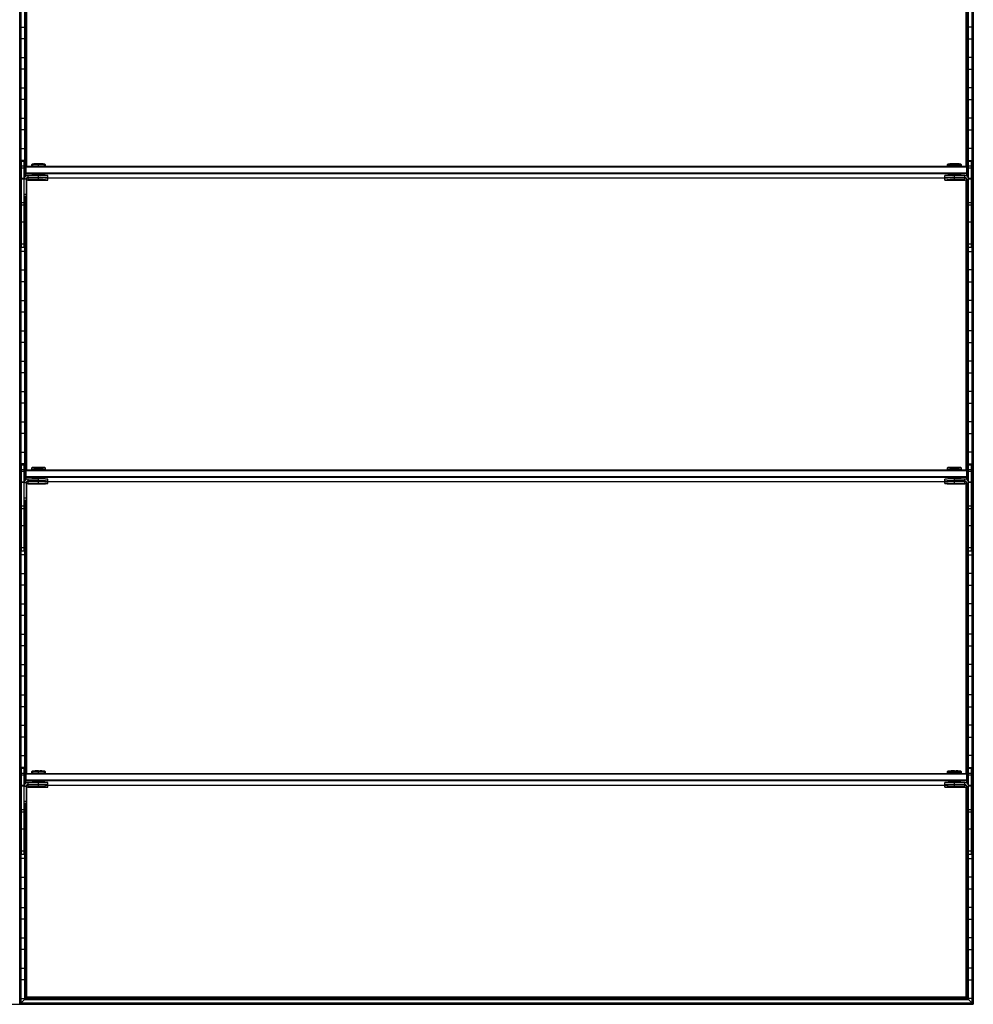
# Model space of a CAD drawing. Header units: millimetres. Extents: x -503 to 1509, y -1200 to 1200.
# Tile 2 of 4: x 503 to 1509, y -1200 to -162. Entities that reach past the tile are written whole.
import ezdxf

# ---------------------------------------------------------------- set-up
doc = ezdxf.new("R2010")
doc.units = ezdxf.units.MM

msp = doc.modelspace()

# ---------------------------------------------------------------- linework, layer by layer
at = {"color": 7, "linetype": 'Continuous', "lineweight": 25}
for p, q in [((503.2, -1199.7), (503.2, 1199.7)), ((504, 1198.8), (504, -1198.9)), ((504.4, -1198.5), (504.4, 1198.5)), ((1507.1, 1198.5), (1507.1, -1198.5)), ((1507.5, -1198.9), (1507.5, 1198.8)), ((1508.3, 1199.7), (1508.3, -1199.7)), ((1508.6, -1200), (1508.6, 1200)), ((510.3, -316.5), (510.3, -11.7)), ((1501.2, -316.5), (1501.2, -11.7)), ((508.1, -29.1), (508.1, -328.5)), ((508.5, -327.9), (508.5, -29.1)), ((509.3, -29.1), (509.3, -317)), ((509.6, -316.6), (509.6, -29.1)), ((1501.9, -29.1), (1501.9, -316.6)), ((1502.2, -317), (1502.2, -29.1)), ((1503, -29.1), (1503, -327.9)), ((1503.4, -328.5), (1503.4, -29.1)), ((504.4, -169.8), (508.1, -169.8)), ((1507.1, -169.8), (1503.4, -169.8)), ((508.1, -182.2), (504.4, -182.2)), ((1503.4, -182.2), (1507.1, -182.2)), ((504.4, -201.8), (508.1, -201.8)), ((1507.1, -201.8), (1503.4, -201.8)), ((508.1, -214.2), (504.4, -214.2)), ((1503.4, -214.2), (1507.1, -214.2)), ((504.4, -233.8), (508.1, -233.8)), ((1507.1, -233.8), (1503.4, -233.8)), ((508.1, -246.2), (504.4, -246.2)), ((1503.4, -246.2), (1507.1, -246.2)), ((504.4, -265.8), (508.1, -265.8)), ((1507.1, -265.8), (1503.4, -265.8)), ((508.1, -278.2), (504.4, -278.2)), ((1503.4, -278.2), (1507.1, -278.2)), ((504.4, -297.8), (508.1, -297.8)), ((1507.1, -297.8), (1503.4, -297.8)), ((508.1, -310.2), (504.4, -310.2)), ((504.7, -402.2), (504.7, -311.2)), ((504.7, -311.2), (507.7, -311.2)), ((507.7, -402.2), (507.7, -311.2)), ((1503.4, -310.2), (1507.1, -310.2)), ((1503.7, -402.2), (1503.7, -311.2)), ((1503.7, -311.2), (1506.7, -311.2)), ((1506.7, -402.2), (1506.7, -311.2)), ((507.7, -316.5), (504.7, -316.5)), ((507.7, -318.4), (504.7, -318.4)), ((508.7, -317.5), (509.7, -316.5)), ((508.7, -317.5), (508.7, -327.5)), ((508.7, -317.5), (509.7, -317.5)), ((509.7, -326.7), (509.7, -316.5)), ((509.7, -316.5), (1501.7, -316.5)), ((1501.7, -317.5), (509.7, -317.5)), ((516, -314.1), (515.2, -314.9)), ((515.2, -314.9), (515.2, -316.3)), ((516, -316.3), (516, -316.5)), ((522.7, -314), (522.7, -314.8)), ((522.7, -316.2), (522.7, -314.8)), ((522.7, -316.2), (522.7, -316.5)), ((530.2, -314.9), (529.5, -314.1)), ((529.5, -316.5), (529.5, -316.3)), ((530.2, -316.3), (530.2, -314.9)), ((1482, -314.1), (1481.2, -314.9)), ((1481.2, -314.9), (1481.2, -316.3)), ((1482, -316.3), (1482, -316.5)), ((1488.7, -314), (1488.7, -314.8)), ((1488.7, -316.2), (1488.7, -314.8)), ((1488.7, -316.2), (1488.7, -316.5)), ((1496.2, -314.9), (1495.5, -314.1)), ((1495.5, -316.5), (1495.5, -316.3)), ((1496.2, -316.3), (1496.2, -314.9)), ((1501.7, -326.7), (1501.7, -316.5)), ((1502.7, -317.5), (1501.7, -316.5)), ((1502.7, -317.5), (1501.7, -317.5)), ((1502.7, -317.5), (1502.7, -327.5)), ((1506.7, -316.5), (1503.7, -316.5)), ((1506.7, -318.4), (1503.7, -318.4)), ((504.4, -329.8), (504.7, -329.8)), ((507.7, -329.4), (504.7, -329.4)), ((507.7, -329.9), (504.7, -329.9)), ((507.7, -329.8), (507.8, -329.8)), ((509.7, -330.2), (507.7, -330.2)), ((509.7, -324.5), (508.7, -323.5)), ((509.7, -323.5), (508.7, -323.5)), ((509.7, -323.5), (1501.7, -323.5)), ((1501.7, -324.5), (509.7, -324.5)), ((509.7, -330.2), (509.7, -349.1)), ((510.3, -636.5), (510.3, -331.7)), ((510.7, -328.8), (511.3, -328.8)), ((511.7, -328.5), (511.7, -326.2)), ((522.7, -326.2), (511.7, -326.2)), ((522.7, -328.2), (511.7, -328.2)), ((511.7, -328.5), (522.7, -328.5)), ((511.7, -331.1), (511.7, -328.8)), ((522.7, -328.8), (511.7, -328.8)), ((522.7, -330.8), (511.7, -330.8)), ((511.7, -331.1), (522.7, -331.1)), ((516, -325.3), (516, -326.2)), ((516, -328.5), (516, -328.8)), ((520.7, -328.3), (520.7, -328.3)), ((520.7, -330.9), (520.7, -331)), ((522.7, -328.2), (522.7, -325.2)), ((522.7, -328.3), (522.7, -328.3)), ((522.7, -328.4), (522.7, -328.4)), ((522.7, -330.8), (522.7, -328.5)), ((522.7, -330.9), (522.7, -330.9)), ((522.7, -331), (522.7, -331)), ((524.7, -328.3), (524.8, -328.3)), ((524.7, -331), (524.8, -330.9)), ((529.5, -326.2), (529.5, -325.3)), ((529.5, -328.8), (529.5, -328.5)), ((529.5, -328.8), (1482, -328.8)), ((532.7, -328.3), (532.7, -326.3)), ((532.7, -331), (532.7, -329)), ((1478.7, -328.3), (1478.7, -326.3)), ((1478.7, -331), (1478.7, -329)), ((1482, -325.3), (1482, -326.2)), ((1482, -328.5), (1482, -328.8)), ((1486.7, -328.3), (1486.7, -328.3)), ((1486.7, -330.9), (1486.7, -331)), ((1488.7, -328.2), (1488.7, -325.2)), ((1499.7, -326.2), (1488.7, -326.2)), ((1499.7, -328.2), (1488.7, -328.2)), ((1488.7, -328.3), (1488.7, -328.3)), ((1488.7, -328.4), (1488.7, -328.4)), ((1488.7, -328.5), (1499.7, -328.5)), ((1488.7, -330.8), (1488.7, -328.5)), ((1499.7, -328.8), (1488.7, -328.8)), ((1499.7, -330.8), (1488.7, -330.8)), ((1488.7, -330.9), (1488.7, -330.9)), ((1488.7, -331), (1488.7, -331)), ((1488.7, -331.1), (1499.7, -331.1)), ((1490.7, -328.3), (1490.8, -328.3)), ((1490.7, -331), (1490.8, -330.9)), ((1495.5, -326.2), (1495.5, -325.3)), ((1495.5, -328.8), (1495.5, -328.5)), ((1499.7, -328.5), (1499.7, -326.2)), ((1499.7, -331.1), (1499.7, -328.8)), ((1500.2, -328.8), (1500.8, -328.8)), ((1501.2, -636.5), (1501.2, -331.7)), ((1501.7, -323.5), (1502.7, -323.5)), ((1501.7, -324.5), (1502.7, -323.5)), ((1501.7, -330.2), (1501.7, -349.1)), ((1501.7, -330.2), (1503.7, -330.2)), ((1506.7, -329.4), (1503.7, -329.4)), ((1503.7, -329.8), (1503.7, -329.8)), ((1506.7, -329.9), (1503.7, -329.9)), ((1507.1, -329.8), (1506.7, -329.8)), ((504.7, -342.2), (504.4, -342.2)), ((1506.7, -342.2), (1507.1, -342.2)), ((509.7, -346.2), (507.7, -346.2)), ((509.7, -346.5), (507.7, -346.5)), ((509.7, -348.8), (507.7, -348.8)), ((509.7, -349.1), (507.7, -349.1)), ((508.1, -349.1), (508.1, -648.5)), ((508.5, -647.9), (508.5, -349.1)), ((509.3, -349.1), (509.3, -637)), ((509.6, -636.6), (509.6, -349.1)), ((1501.7, -346.2), (1503.7, -346.2)), ((1501.7, -346.5), (1503.7, -346.5)), ((1501.7, -348.8), (1503.7, -348.8)), ((1501.7, -349.1), (1503.7, -349.1)), ((1501.9, -349.1), (1501.9, -636.6)), ((1502.2, -637), (1502.2, -349.1)), ((1503, -349.1), (1503, -647.9)), ((1503.4, -648.5), (1503.4, -349.1)), ((504.4, -361.8), (504.7, -361.8)), ((507.7, -354.9), (504.7, -354.9)), ((507.7, -357.5), (504.7, -357.5)), ((507.7, -361.8), (508.1, -361.8)), ((1503.7, -361.8), (1503.4, -361.8)), ((1506.7, -354.9), (1503.7, -354.9)), ((1506.7, -357.5), (1503.7, -357.5)), ((1507.1, -361.8), (1506.7, -361.8)), ((504.7, -374.2), (504.4, -374.2)), ((507.7, -375.4), (504.7, -375.4)), ((508.1, -374.2), (507.7, -374.2)), ((1503.4, -374.2), (1503.7, -374.2)), ((1506.7, -375.4), (1503.7, -375.4)), ((1506.7, -374.2), (1507.1, -374.2)), ((504.4, -393.8), (504.7, -393.8)), ((507.7, -393.8), (508.1, -393.8)), ((1503.7, -393.8), (1503.4, -393.8)), ((1507.1, -393.8), (1506.7, -393.8)), ((507.7, -398.6), (504.7, -398.6)), ((507.7, -402.2), (504.7, -402.2)), ((1506.7, -398.6), (1503.7, -398.6)), ((1506.7, -402.2), (1503.7, -402.2)), ((508.1, -406.2), (504.4, -406.2)), ((1503.4, -406.2), (1507.1, -406.2)), ((504.4, -425.8), (508.1, -425.8)), ((1507.1, -425.8), (1503.4, -425.8)), ((508.1, -438.2), (504.4, -438.2)), ((1503.4, -438.2), (1507.1, -438.2)), ((504.4, -457.8), (508.1, -457.8)), ((1507.1, -457.8), (1503.4, -457.8)), ((508.1, -470.2), (504.4, -470.2)), ((1503.4, -470.2), (1507.1, -470.2)), ((504.4, -489.8), (508.1, -489.8)), ((1507.1, -489.8), (1503.4, -489.8)), ((508.1, -502.2), (504.4, -502.2)), ((1503.4, -502.2), (1507.1, -502.2)), ((504.4, -521.8), (508.1, -521.8)), ((1507.1, -521.8), (1503.4, -521.8)), ((508.1, -534.2), (504.4, -534.2)), ((1503.4, -534.2), (1507.1, -534.2)), ((504.4, -553.8), (508.1, -553.8)), ((1507.1, -553.8), (1503.4, -553.8)), ((508.1, -566.2), (504.4, -566.2)), ((1503.4, -566.2), (1507.1, -566.2)), ((504.4, -585.8), (508.1, -585.8)), ((1507.1, -585.8), (1503.4, -585.8)), ((508.1, -598.2), (504.4, -598.2)), ((1503.4, -598.2), (1507.1, -598.2)), ((504.4, -617.8), (508.1, -617.8)), ((1507.1, -617.8), (1503.4, -617.8)), ((508.1, -630.2), (504.4, -630.2)), ((504.7, -722.2), (504.7, -631.2)), ((504.7, -631.2), (507.7, -631.2)), ((507.7, -722.2), (507.7, -631.2)), ((1503.4, -630.2), (1507.1, -630.2)), ((1503.7, -722.2), (1503.7, -631.2)), ((1503.7, -631.2), (1506.7, -631.2)), ((1506.7, -722.2), (1506.7, -631.2)), ((507.7, -636.5), (504.7, -636.5)), ((507.7, -638.4), (504.7, -638.4)), ((508.7, -637.5), (509.7, -636.5)), ((508.7, -637.5), (508.7, -647.5)), ((508.7, -637.5), (509.7, -637.5)), ((509.7, -643.5), (508.7, -643.5)), ((509.7, -644.5), (508.7, -643.5)), ((509.7, -646.7), (509.7, -636.5)), ((509.7, -636.5), (1501.7, -636.5)), ((1501.7, -637.5), (509.7, -637.5)), ((509.7, -643.5), (1501.7, -643.5)), ((516, -634.1), (515.2, -634.9)), ((515.2, -634.9), (515.2, -636.3)), ((516, -636.3), (516, -636.5)), ((522.7, -634), (522.7, -634.8)), ((522.7, -636.2), (522.7, -634.8)), ((522.7, -636.2), (522.7, -636.5)), ((530.2, -634.9), (529.5, -634.1)), ((529.5, -636.5), (529.5, -636.3)), ((530.2, -636.3), (530.2, -634.9)), ((1482, -634.1), (1481.2, -634.9)), ((1481.2, -634.9), (1481.2, -636.3)), ((1482, -636.3), (1482, -636.5)), ((1488.7, -634), (1488.7, -634.8)), ((1488.7, -636.2), (1488.7, -634.8)), ((1488.7, -636.2), (1488.7, -636.5)), ((1496.2, -634.9), (1495.5, -634.1)), ((1495.5, -636.5), (1495.5, -636.3)), ((1496.2, -636.3), (1496.2, -634.9)), ((1501.7, -646.7), (1501.7, -636.5)), ((1502.7, -637.5), (1501.7, -636.5)), ((1502.7, -637.5), (1501.7, -637.5)), ((1501.7, -643.5), (1502.7, -643.5)), ((1501.7, -644.5), (1502.7, -643.5)), ((1502.7, -637.5), (1502.7, -647.5)), ((1506.7, -636.5), (1503.7, -636.5)), ((1506.7, -638.4), (1503.7, -638.4)), ((504.4, -649.8), (504.7, -649.8)), ((507.7, -649.4), (504.7, -649.4)), ((507.7, -649.9), (504.7, -649.9)), ((507.7, -649.8), (507.8, -649.8)), ((509.7, -650.2), (507.7, -650.2)), ((1501.7, -644.5), (509.7, -644.5)), ((509.7, -650.2), (509.7, -669.1)), ((510.3, -956.5), (510.3, -651.7)), ((510.7, -648.8), (511.3, -648.8)), ((511.7, -648.5), (511.7, -646.2)), ((522.7, -646.2), (511.7, -646.2)), ((522.7, -648.2), (511.7, -648.2)), ((511.7, -648.5), (522.7, -648.5)), ((511.7, -651.1), (511.7, -648.8)), ((522.7, -648.8), (511.7, -648.8)), ((522.7, -650.8), (511.7, -650.8)), ((511.7, -651.1), (522.7, -651.1)), ((516, -645.3), (516, -646.2)), ((516, -648.5), (516, -648.8)), ((520.7, -648.3), (520.7, -648.3)), ((520.7, -650.9), (520.7, -651)), ((522.7, -648.2), (522.7, -645.2)), ((522.7, -648.3), (522.7, -648.3)), ((522.7, -648.4), (522.7, -648.4)), ((522.7, -650.8), (522.7, -648.5)), ((522.7, -650.9), (522.7, -650.9)), ((522.7, -651), (522.7, -651)), ((524.7, -648.3), (524.8, -648.3)), ((524.7, -651), (524.8, -650.9)), ((529.5, -646.2), (529.5, -645.3)), ((529.5, -648.8), (529.5, -648.5)), ((529.5, -648.8), (1482, -648.8)), ((532.7, -648.3), (532.7, -646.3)), ((532.7, -651), (532.7, -649)), ((1478.7, -648.3), (1478.7, -646.3)), ((1478.7, -651), (1478.7, -649)), ((1482, -645.3), (1482, -646.2)), ((1482, -648.5), (1482, -648.8)), ((1486.7, -648.3), (1486.7, -648.3)), ((1486.7, -650.9), (1486.7, -651)), ((1488.7, -648.2), (1488.7, -645.2)), ((1499.7, -646.2), (1488.7, -646.2)), ((1499.7, -648.2), (1488.7, -648.2)), ((1488.7, -648.3), (1488.7, -648.3)), ((1488.7, -648.4), (1488.7, -648.4)), ((1488.7, -650.8), (1488.7, -648.5)), ((1488.7, -648.5), (1499.7, -648.5)), ((1499.7, -648.8), (1488.7, -648.8)), ((1499.7, -650.8), (1488.7, -650.8)), ((1488.7, -650.9), (1488.7, -650.9)), ((1488.7, -651), (1488.7, -651)), ((1488.7, -651.1), (1499.7, -651.1)), ((1490.7, -648.3), (1490.8, -648.3)), ((1490.7, -651), (1490.8, -650.9)), ((1495.5, -646.2), (1495.5, -645.3)), ((1495.5, -648.8), (1495.5, -648.5)), ((1499.7, -648.5), (1499.7, -646.2)), ((1499.7, -651.1), (1499.7, -648.8)), ((1500.2, -648.8), (1500.8, -648.8)), ((1501.2, -956.5), (1501.2, -651.7)), ((1501.7, -650.2), (1501.7, -669.1)), ((1501.7, -650.2), (1503.7, -650.2)), ((1506.7, -649.4), (1503.7, -649.4)), ((1503.7, -649.8), (1503.7, -649.8)), ((1506.7, -649.9), (1503.7, -649.9)), ((1507.1, -649.8), (1506.7, -649.8)), ((504.7, -662.2), (504.4, -662.2)), ((1506.7, -662.2), (1507.1, -662.2)), ((509.7, -666.2), (507.7, -666.2)), ((509.7, -666.5), (507.7, -666.5)), ((509.7, -668.8), (507.7, -668.8)), ((509.7, -669.1), (507.7, -669.1)), ((508.1, -669.1), (508.1, -968.5)), ((508.5, -967.9), (508.5, -669.1)), ((509.3, -669.1), (509.3, -957)), ((509.6, -956.6), (509.6, -669.1)), ((1501.7, -666.2), (1503.7, -666.2)), ((1501.7, -666.5), (1503.7, -666.5)), ((1501.7, -668.8), (1503.7, -668.8)), ((1501.7, -669.1), (1503.7, -669.1)), ((1501.9, -669.1), (1501.9, -956.6)), ((1502.2, -957), (1502.2, -669.1)), ((1503, -669.1), (1503, -967.9)), ((1503.4, -968.5), (1503.4, -669.1)), ((504.4, -681.8), (504.7, -681.8)), ((507.7, -674.9), (504.7, -674.9)), ((507.7, -677.5), (504.7, -677.5)), ((507.7, -681.8), (508.1, -681.8)), ((1503.7, -681.8), (1503.4, -681.8)), ((1506.7, -674.9), (1503.7, -674.9)), ((1506.7, -677.5), (1503.7, -677.5)), ((1507.1, -681.8), (1506.7, -681.8)), ((504.7, -694.2), (504.4, -694.2)), ((507.7, -695.4), (504.7, -695.4)), ((508.1, -694.2), (507.7, -694.2)), ((1503.4, -694.2), (1503.7, -694.2)), ((1506.7, -695.4), (1503.7, -695.4)), ((1506.7, -694.2), (1507.1, -694.2)), ((504.4, -713.8), (504.7, -713.8)), ((507.7, -713.8), (508.1, -713.8)), ((1503.7, -713.8), (1503.4, -713.8)), ((1507.1, -713.8), (1506.7, -713.8)), ((508.1, -726.2), (504.4, -726.2)), ((507.7, -718.6), (504.7, -718.6)), ((507.7, -722.2), (504.7, -722.2)), ((1503.4, -726.2), (1507.1, -726.2)), ((1506.7, -718.6), (1503.7, -718.6)), ((1506.7, -722.2), (1503.7, -722.2)), ((504.4, -745.8), (508.1, -745.8)), ((1507.1, -745.8), (1503.4, -745.8)), ((508.1, -758.2), (504.4, -758.2)), ((1503.4, -758.2), (1507.1, -758.2)), ((504.4, -777.8), (508.1, -777.8)), ((1507.1, -777.8), (1503.4, -777.8)), ((508.1, -790.2), (504.4, -790.2)), ((1503.4, -790.2), (1507.1, -790.2)), ((504.4, -809.8), (508.1, -809.8)), ((1507.1, -809.8), (1503.4, -809.8)), ((508.1, -822.2), (504.4, -822.2)), ((1503.4, -822.2), (1507.1, -822.2)), ((504.4, -841.8), (508.1, -841.8)), ((1507.1, -841.8), (1503.4, -841.8)), ((508.1, -854.2), (504.4, -854.2)), ((1503.4, -854.2), (1507.1, -854.2)), ((504.4, -873.8), (508.1, -873.8)), ((1507.1, -873.8), (1503.4, -873.8)), ((508.1, -886.2), (504.4, -886.2)), ((1503.4, -886.2), (1507.1, -886.2)), ((504.4, -905.8), (508.1, -905.8)), ((1507.1, -905.8), (1503.4, -905.8)), ((508.1, -918.2), (504.4, -918.2)), ((1503.4, -918.2), (1507.1, -918.2)), ((504.4, -937.8), (508.1, -937.8)), ((1507.1, -937.8), (1503.4, -937.8)), ((508.1, -950.2), (504.4, -950.2)), ((504.7, -1042.2), (504.7, -951.2)), ((504.7, -951.2), (507.7, -951.2)), ((507.7, -1042.2), (507.7, -951.2)), ((516, -954.1), (515.2, -954.9)), ((515.2, -954.9), (515.2, -956.3)), ((522.7, -954), (522.7, -954.8)), ((522.7, -956.2), (522.7, -954.8)), ((530.2, -954.9), (529.5, -954.1)), ((530.2, -956.3), (530.2, -954.9)), ((1482, -954.1), (1481.2, -954.9)), ((1481.2, -954.9), (1481.2, -956.3)), ((1488.7, -954), (1488.7, -954.8)), ((1488.7, -956.2), (1488.7, -954.8)), ((1496.2, -954.9), (1495.5, -954.1)), ((1496.2, -956.3), (1496.2, -954.9)), ((1503.4, -950.2), (1507.1, -950.2)), ((1503.7, -1042.2), (1503.7, -951.2)), ((1503.7, -951.2), (1506.7, -951.2)), ((1506.7, -1042.2), (1506.7, -951.2)), ((507.7, -956.5), (504.7, -956.5)), ((507.7, -958.4), (504.7, -958.4)), ((508.7, -957.5), (509.7, -956.5)), ((508.7, -957.5), (508.7, -967.5)), ((508.7, -957.5), (509.7, -957.5)), ((509.7, -964.5), (508.7, -963.5)), ((509.7, -963.5), (508.7, -963.5)), ((509.7, -966.7), (509.7, -956.5)), ((509.7, -956.5), (1501.7, -956.5)), ((1501.7, -957.5), (509.7, -957.5)), ((509.7, -963.5), (1501.7, -963.5)), ((1501.7, -964.5), (509.7, -964.5)), ((516, -956.3), (516, -956.5)), ((516, -965.3), (516, -966.2)), ((522.7, -956.2), (522.7, -956.5)), ((522.7, -968.2), (522.7, -965.2)), ((529.5, -956.5), (529.5, -956.3)), ((529.5, -966.2), (529.5, -965.3)), ((1482, -956.3), (1482, -956.5)), ((1482, -965.3), (1482, -966.2)), ((1488.7, -956.2), (1488.7, -956.5)), ((1488.7, -968.2), (1488.7, -965.2)), ((1495.5, -956.5), (1495.5, -956.3)), ((1495.5, -966.2), (1495.5, -965.3)), ((1501.7, -966.7), (1501.7, -956.5)), ((1502.7, -957.5), (1501.7, -956.5)), ((1502.7, -957.5), (1501.7, -957.5)), ((1501.7, -963.5), (1502.7, -963.5)), ((1501.7, -964.5), (1502.7, -963.5)), ((1502.7, -957.5), (1502.7, -967.5)), ((1506.7, -956.5), (1503.7, -956.5)), ((1506.7, -958.4), (1503.7, -958.4)), ((504.4, -969.8), (504.7, -969.8)), ((507.7, -969.4), (504.7, -969.4)), ((507.7, -969.9), (504.7, -969.9)), ((507.7, -969.8), (507.8, -969.8)), ((509.7, -970.2), (507.7, -970.2)), ((509.7, -970.2), (509.7, -989.1)), ((510.3, -1192.5), (510.3, -971.7)), ((510.7, -968.8), (511.3, -968.8)), ((511.7, -968.5), (511.7, -966.2)), ((522.7, -966.2), (511.7, -966.2)), ((522.7, -968.2), (511.7, -968.2)), ((511.7, -968.5), (522.7, -968.5)), ((511.7, -971.1), (511.7, -968.8)), ((522.7, -968.8), (511.7, -968.8)), ((522.7, -970.8), (511.7, -970.8)), ((511.7, -971.1), (522.7, -971.1)), ((516, -968.5), (516, -968.8)), ((520.7, -968.3), (520.7, -968.3)), ((520.7, -970.9), (520.7, -971)), ((522.7, -968.3), (522.7, -968.3)), ((522.7, -968.4), (522.7, -968.4)), ((522.7, -970.8), (522.7, -968.5)), ((522.7, -970.9), (522.7, -970.9)), ((522.7, -971), (522.7, -971)), ((524.7, -968.3), (524.8, -968.3)), ((524.7, -971), (524.8, -970.9)), ((529.5, -968.8), (529.5, -968.5)), ((529.5, -968.8), (1482, -968.8)), ((532.7, -968.3), (532.7, -966.3)), ((532.7, -971), (532.7, -969)), ((1478.7, -968.3), (1478.7, -966.3)), ((1478.7, -971), (1478.7, -969)), ((1482, -968.5), (1482, -968.8)), ((1486.7, -968.3), (1486.7, -968.3)), ((1486.7, -970.9), (1486.7, -971)), ((1499.7, -966.2), (1488.7, -966.2)), ((1499.7, -968.2), (1488.7, -968.2)), ((1488.7, -968.3), (1488.7, -968.3)), ((1488.7, -968.4), (1488.7, -968.4)), ((1488.7, -970.8), (1488.7, -968.5)), ((1488.7, -968.5), (1499.7, -968.5)), ((1499.7, -968.8), (1488.7, -968.8)), ((1499.7, -970.8), (1488.7, -970.8)), ((1488.7, -970.9), (1488.7, -970.9)), ((1488.7, -971), (1488.7, -971)), ((1488.7, -971.1), (1499.7, -971.1)), ((1490.7, -968.3), (1490.8, -968.3)), ((1490.7, -971), (1490.8, -970.9)), ((1495.5, -968.8), (1495.5, -968.5)), ((1499.7, -968.5), (1499.7, -966.2)), ((1499.7, -971.1), (1499.7, -968.8)), ((1500.2, -968.8), (1500.8, -968.8)), ((1501.2, -1192.5), (1501.2, -971.7)), ((1501.7, -970.2), (1501.7, -989.1)), ((1501.7, -970.2), (1503.7, -970.2)), ((1506.7, -969.4), (1503.7, -969.4)), ((1503.7, -969.8), (1503.7, -969.8)), ((1506.7, -969.9), (1503.7, -969.9)), ((1507.1, -969.8), (1506.7, -969.8)), ((504.7, -982.2), (504.4, -982.2)), ((509.7, -986.2), (507.7, -986.2)), ((1501.7, -986.2), (1503.7, -986.2)), ((1506.7, -982.2), (1507.1, -982.2)), ((507.7, -994.9), (504.7, -994.9)), ((509.7, -986.5), (507.7, -986.5)), ((509.7, -988.8), (507.7, -988.8)), ((509.7, -989.1), (507.7, -989.1)), ((508.1, -989.1), (508.1, -1194.8)), ((508.5, -1194.4), (508.5, -989.1)), ((509.3, -989.1), (509.3, -1193.6)), ((509.6, -1193.3), (509.6, -989.1)), ((1501.7, -986.5), (1503.7, -986.5)), ((1501.7, -988.8), (1503.7, -988.8)), ((1501.7, -989.1), (1503.7, -989.1)), ((1501.9, -989.1), (1501.9, -1193.3)), ((1502.2, -1193.6), (1502.2, -989.1)), ((1503, -989.1), (1503, -1194.4)), ((1503.4, -1194.8), (1503.4, -989.1)), ((1506.7, -994.9), (1503.7, -994.9)), ((504.4, -1001.8), (504.7, -1001.8)), ((507.7, -997.5), (504.7, -997.5)), ((507.7, -1001.8), (508.1, -1001.8)), ((1503.7, -1001.8), (1503.4, -1001.8)), ((1506.7, -997.5), (1503.7, -997.5)), ((1507.1, -1001.8), (1506.7, -1001.8)), ((504.7, -1014.2), (504.4, -1014.2)), ((507.7, -1015.4), (504.7, -1015.4)), ((508.1, -1014.2), (507.7, -1014.2)), ((1503.4, -1014.2), (1503.7, -1014.2)), ((1506.7, -1015.4), (1503.7, -1015.4)), ((1506.7, -1014.2), (1507.1, -1014.2)), ((504.4, -1033.8), (504.7, -1033.8)), ((507.7, -1033.8), (508.1, -1033.8)), ((1503.7, -1033.8), (1503.4, -1033.8)), ((1507.1, -1033.8), (1506.7, -1033.8)), ((508.1, -1046.2), (504.4, -1046.2)), ((507.7, -1038.6), (504.7, -1038.6)), ((507.7, -1042.2), (504.7, -1042.2)), ((1503.4, -1046.2), (1507.1, -1046.2)), ((1506.7, -1038.6), (1503.7, -1038.6)), ((1506.7, -1042.2), (1503.7, -1042.2)), ((504.4, -1065.8), (508.1, -1065.8)), ((1507.1, -1065.8), (1503.4, -1065.8)), ((508.1, -1078.2), (504.4, -1078.2)), ((1503.4, -1078.2), (1507.1, -1078.2)), ((504.4, -1097.8), (508.1, -1097.8)), ((1507.1, -1097.8), (1503.4, -1097.8)), ((508.1, -1110.2), (504.4, -1110.2)), ((1503.4, -1110.2), (1507.1, -1110.2)), ((504.4, -1129.8), (508.1, -1129.8)), ((1507.1, -1129.8), (1503.4, -1129.8)), ((508.1, -1142.2), (504.4, -1142.2)), ((1503.4, -1142.2), (1507.1, -1142.2)), ((504.4, -1161.8), (508.1, -1161.8)), ((1507.1, -1161.8), (1503.4, -1161.8)), ((508.1, -1174.2), (504.4, -1174.2)), ((1503.4, -1174.2), (1507.1, -1174.2)), ((509.3, -1193.6), (508.5, -1194.4)), ((509.3, -1193.6), (1502.2, -1193.6)), ((510.3, -1192.5), (509.6, -1193.3)), ((509.6, -1193.3), (1501.9, -1193.3)), ((1501.2, -1192.5), (510.3, -1192.5)), ((1501.2, -1192.5), (1501.9, -1193.3)), ((1503, -1194.4), (1502.2, -1193.6)), ((-502.9, -1200), (1508.6, -1200)), ((503.2, -1199.7), (504, -1198.9)), ((503.2, -1199.7), (1508.3, -1199.7)), ((504, -1198.9), (1507.5, -1198.9)), ((504.4, -1193.8), (508.1, -1193.8)), ((508.1, -1194.8), (504.4, -1198.5)), ((504.4, -1198.5), (1507.1, -1198.5)), ((508.1, -1194.8), (1503.4, -1194.8)), ((508.5, -1194.4), (1503, -1194.4)), ((1507.1, -1193.8), (1503.4, -1193.8)), ((1503.4, -1194.8), (1507.1, -1198.5)), ((1508.3, -1199.7), (1507.5, -1198.9))]:
    msp.add_line(p, q, dxfattribs=at)
at = {"color": 7, "linetype": 'Continuous', "lineweight": 25, "flags": 128}
for points in [[(516, -316.4), (516, -316.4), (515.4, -316.4), (515.2, -316.3), (515.4, -316.3), (516, -316.3), (516.9, -316.3), (518.1, -316.2), (519.5, -316.2), (521.1, -316.2), (522.7, -316.2)], [(522.7, -316.2), (524.4, -316.2), (526, -316.2), (527.4, -316.2), (528.6, -316.3), (529.5, -316.3), (530.1, -316.3), (530.2, -316.3), (530.1, -316.4), (529.5, -316.4), (529.5, -316.4)], [(1482, -316.4), (1482, -316.4), (1481.4, -316.4), (1481.2, -316.3), (1481.4, -316.3), (1482, -316.3), (1482.9, -316.3), (1484.1, -316.2), (1485.5, -316.2), (1487.1, -316.2), (1488.7, -316.2)], [(1488.7, -316.2), (1490.4, -316.2), (1492, -316.2), (1493.4, -316.2), (1494.6, -316.3), (1495.5, -316.3), (1496.1, -316.3), (1496.2, -316.3), (1496.1, -316.4), (1495.5, -316.4), (1495.5, -316.4)], [(511.7, -328.8), (511, -328.9), (510.4, -329)], [(522.7, -328.4), (521.9, -328.4), (521.1, -328.4), (520.7, -328.4), (520.5, -328.3), (520.7, -328.3), (521.1, -328.3), (521.9, -328.3), (522.7, -328.3)], [(522.7, -331), (521.9, -331), (521.1, -331), (520.7, -331), (520.5, -331), (520.7, -330.9), (521.1, -330.9), (521.9, -330.9), (522.7, -330.9)], [(522.7, -328.3), (522, -328.3), (521.3, -328.3), (520.9, -328.3), (520.7, -328.3), (520.9, -328.4), (521.3, -328.4), (522, -328.4), (522.7, -328.4)], [(522.7, -330.9), (522, -330.9), (521.3, -330.9), (520.9, -330.9), (520.7, -331), (520.9, -331), (521.3, -331), (522, -331), (522.7, -331)], [(522.7, -328.4), (523.5, -328.4), (524.2, -328.4), (524.6, -328.4), (524.7, -328.3), (524.6, -328.3), (524.2, -328.3), (523.5, -328.3), (522.7, -328.3)], [(522.7, -328.3), (523.6, -328.3), (524.3, -328.3), (524.8, -328.3), (525, -328.3), (524.8, -328.4), (524.3, -328.4), (523.6, -328.4), (522.7, -328.4)], [(522.7, -331), (523.5, -331), (524.2, -331), (524.6, -331), (524.7, -331), (524.6, -330.9), (524.2, -330.9), (523.5, -330.9), (522.7, -330.9)], [(522.7, -330.9), (523.6, -330.9), (524.3, -330.9), (524.8, -330.9), (525, -331), (524.8, -331), (524.3, -331), (523.6, -331), (522.7, -331)], [(1488.7, -328.4), (1487.9, -328.4), (1487.1, -328.4), (1486.7, -328.4), (1486.5, -328.3), (1486.7, -328.3), (1487.1, -328.3), (1487.9, -328.3), (1488.7, -328.3)], [(1488.7, -331), (1487.9, -331), (1487.1, -331), (1486.7, -331), (1486.5, -331), (1486.7, -330.9), (1487.1, -330.9), (1487.9, -330.9), (1488.7, -330.9)], [(1488.7, -328.3), (1488, -328.3), (1487.3, -328.3), (1486.9, -328.3), (1486.7, -328.3), (1486.9, -328.4), (1487.3, -328.4), (1488, -328.4), (1488.7, -328.4)], [(1488.7, -330.9), (1488, -330.9), (1487.3, -330.9), (1486.9, -330.9), (1486.7, -331), (1486.9, -331), (1487.3, -331), (1488, -331), (1488.7, -331)], [(1488.7, -328.4), (1489.5, -328.4), (1490.2, -328.4), (1490.6, -328.4), (1490.7, -328.3), (1490.6, -328.3), (1490.2, -328.3), (1489.5, -328.3), (1488.7, -328.3)], [(1488.7, -328.3), (1489.6, -328.3), (1490.3, -328.3), (1490.8, -328.3), (1491, -328.3), (1490.8, -328.4), (1490.3, -328.4), (1489.6, -328.4), (1488.7, -328.4)], [(1488.7, -331), (1489.5, -331), (1490.2, -331), (1490.6, -331), (1490.7, -331), (1490.6, -330.9), (1490.2, -330.9), (1489.5, -330.9), (1488.7, -330.9)], [(1488.7, -330.9), (1489.6, -330.9), (1490.3, -330.9), (1490.8, -330.9), (1491, -331), (1490.8, -331), (1490.3, -331), (1489.6, -331), (1488.7, -331)], [(1501.1, -329), (1500.5, -328.9), (1499.7, -328.8)], [(516, -636.4), (516, -636.4), (515.4, -636.4), (515.2, -636.3), (515.4, -636.3), (516, -636.3), (516.9, -636.3), (518.1, -636.2), (519.5, -636.2), (521.1, -636.2), (522.7, -636.2)], [(522.7, -636.2), (524.4, -636.2), (526, -636.2), (527.4, -636.2), (528.6, -636.3), (529.5, -636.3), (530.1, -636.3), (530.2, -636.3), (530.1, -636.4), (529.5, -636.4), (529.5, -636.4)], [(1482, -636.4), (1482, -636.4), (1481.4, -636.4), (1481.2, -636.3), (1481.4, -636.3), (1482, -636.3), (1482.9, -636.3), (1484.1, -636.2), (1485.5, -636.2), (1487.1, -636.2), (1488.7, -636.2)], [(1488.7, -636.2), (1490.4, -636.2), (1492, -636.2), (1493.4, -636.2), (1494.6, -636.3), (1495.5, -636.3), (1496.1, -636.3), (1496.2, -636.3), (1496.1, -636.4), (1495.5, -636.4), (1495.5, -636.4)], [(511.7, -648.8), (511, -648.9), (510.4, -649)], [(522.7, -648.4), (521.9, -648.4), (521.1, -648.4), (520.7, -648.4), (520.5, -648.3), (520.7, -648.3), (521.1, -648.3), (521.9, -648.3), (522.7, -648.3)], [(522.7, -651), (521.9, -651), (521.1, -651), (520.7, -651), (520.5, -651), (520.7, -650.9), (521.1, -650.9), (521.9, -650.9), (522.7, -650.9)], [(522.7, -648.3), (522, -648.3), (521.3, -648.3), (520.9, -648.3), (520.7, -648.3), (520.9, -648.4), (521.3, -648.4), (522, -648.4), (522.7, -648.4)], [(522.7, -650.9), (522, -650.9), (521.3, -650.9), (520.9, -650.9), (520.7, -651), (520.9, -651), (521.3, -651), (522, -651), (522.7, -651)], [(522.7, -648.4), (523.5, -648.4), (524.2, -648.4), (524.6, -648.4), (524.7, -648.3), (524.6, -648.3), (524.2, -648.3), (523.5, -648.3), (522.7, -648.3)], [(522.7, -648.3), (523.6, -648.3), (524.3, -648.3), (524.8, -648.3), (525, -648.3), (524.8, -648.4), (524.3, -648.4), (523.6, -648.4), (522.7, -648.4)], [(522.7, -651), (523.5, -651), (524.2, -651), (524.6, -651), (524.7, -651), (524.6, -650.9), (524.2, -650.9), (523.5, -650.9), (522.7, -650.9)], [(522.7, -650.9), (523.6, -650.9), (524.3, -650.9), (524.8, -650.9), (525, -651), (524.8, -651), (524.3, -651), (523.6, -651), (522.7, -651)], [(1488.7, -648.4), (1487.9, -648.4), (1487.1, -648.4), (1486.7, -648.4), (1486.5, -648.3), (1486.7, -648.3), (1487.1, -648.3), (1487.9, -648.3), (1488.7, -648.3)], [(1488.7, -651), (1487.9, -651), (1487.1, -651), (1486.7, -651), (1486.5, -651), (1486.7, -650.9), (1487.1, -650.9), (1487.9, -650.9), (1488.7, -650.9)], [(1488.7, -648.3), (1488, -648.3), (1487.3, -648.3), (1486.9, -648.3), (1486.7, -648.3), (1486.9, -648.4), (1487.3, -648.4), (1488, -648.4), (1488.7, -648.4)], [(1488.7, -650.9), (1488, -650.9), (1487.3, -650.9), (1486.9, -650.9), (1486.7, -651), (1486.9, -651), (1487.3, -651), (1488, -651), (1488.7, -651)], [(1488.7, -648.4), (1489.5, -648.4), (1490.2, -648.4), (1490.6, -648.4), (1490.7, -648.3), (1490.6, -648.3), (1490.2, -648.3), (1489.5, -648.3), (1488.7, -648.3)], [(1488.7, -648.3), (1489.6, -648.3), (1490.3, -648.3), (1490.8, -648.3), (1491, -648.3), (1490.8, -648.4), (1490.3, -648.4), (1489.6, -648.4), (1488.7, -648.4)], [(1488.7, -651), (1489.5, -651), (1490.2, -651), (1490.6, -651), (1490.7, -651), (1490.6, -650.9), (1490.2, -650.9), (1489.5, -650.9), (1488.7, -650.9)], [(1488.7, -650.9), (1489.6, -650.9), (1490.3, -650.9), (1490.8, -650.9), (1491, -651), (1490.8, -651), (1490.3, -651), (1489.6, -651), (1488.7, -651)], [(1501.1, -649), (1500.5, -648.9), (1499.7, -648.8)], [(516, -956.4), (516, -956.4), (515.4, -956.4), (515.2, -956.3), (515.4, -956.3), (516, -956.3), (516.9, -956.3), (518.1, -956.2), (519.5, -956.2), (521.1, -956.2), (522.7, -956.2)], [(522.7, -956.2), (524.4, -956.2), (526, -956.2), (527.4, -956.2), (528.6, -956.3), (529.5, -956.3), (530.1, -956.3), (530.2, -956.3), (530.1, -956.4), (529.5, -956.4), (529.5, -956.4)], [(1482, -956.4), (1482, -956.4), (1481.4, -956.4), (1481.2, -956.3), (1481.4, -956.3), (1482, -956.3), (1482.9, -956.3), (1484.1, -956.2), (1485.5, -956.2), (1487.1, -956.2), (1488.7, -956.2)], [(1488.7, -956.2), (1490.4, -956.2), (1492, -956.2), (1493.4, -956.2), (1494.6, -956.3), (1495.5, -956.3), (1496.1, -956.3), (1496.2, -956.3), (1496.1, -956.4), (1495.5, -956.4), (1495.5, -956.4)], [(511.7, -968.8), (511, -968.9), (510.4, -969)], [(522.7, -968.4), (521.9, -968.4), (521.1, -968.4), (520.7, -968.4), (520.5, -968.3), (520.7, -968.3), (521.1, -968.3), (521.9, -968.3), (522.7, -968.3)], [(522.7, -971), (521.9, -971), (521.1, -971), (520.7, -971), (520.5, -971), (520.7, -970.9), (521.1, -970.9), (521.9, -970.9), (522.7, -970.9)], [(522.7, -968.3), (522, -968.3), (521.3, -968.3), (520.9, -968.3), (520.7, -968.3), (520.9, -968.4), (521.3, -968.4), (522, -968.4), (522.7, -968.4)], [(522.7, -970.9), (522, -970.9), (521.3, -970.9), (520.9, -970.9), (520.7, -971), (520.9, -971), (521.3, -971), (522, -971), (522.7, -971)], [(522.7, -968.4), (523.5, -968.4), (524.2, -968.4), (524.6, -968.4), (524.7, -968.3), (524.6, -968.3), (524.2, -968.3), (523.5, -968.3), (522.7, -968.3)], [(522.7, -968.3), (523.6, -968.3), (524.3, -968.3), (524.8, -968.3), (525, -968.3), (524.8, -968.4), (524.3, -968.4), (523.6, -968.4), (522.7, -968.4)], [(522.7, -971), (523.5, -971), (524.2, -971), (524.6, -971), (524.7, -971), (524.6, -970.9), (524.2, -970.9), (523.5, -970.9), (522.7, -970.9)], [(522.7, -970.9), (523.6, -970.9), (524.3, -970.9), (524.8, -970.9), (525, -971), (524.8, -971), (524.3, -971), (523.6, -971), (522.7, -971)], [(1488.7, -968.4), (1487.9, -968.4), (1487.1, -968.4), (1486.7, -968.4), (1486.5, -968.3), (1486.7, -968.3), (1487.1, -968.3), (1487.9, -968.3), (1488.7, -968.3)], [(1488.7, -971), (1487.9, -971), (1487.1, -971), (1486.7, -971), (1486.5, -971), (1486.7, -970.9), (1487.1, -970.9), (1487.9, -970.9), (1488.7, -970.9)], [(1488.7, -968.3), (1488, -968.3), (1487.3, -968.3), (1486.9, -968.3), (1486.7, -968.3), (1486.9, -968.4), (1487.3, -968.4), (1488, -968.4), (1488.7, -968.4)], [(1488.7, -970.9), (1488, -970.9), (1487.3, -970.9), (1486.9, -970.9), (1486.7, -971), (1486.9, -971), (1487.3, -971), (1488, -971), (1488.7, -971)], [(1488.7, -968.4), (1489.5, -968.4), (1490.2, -968.4), (1490.6, -968.4), (1490.7, -968.3), (1490.6, -968.3), (1490.2, -968.3), (1489.5, -968.3), (1488.7, -968.3)], [(1488.7, -968.3), (1489.6, -968.3), (1490.3, -968.3), (1490.8, -968.3), (1491, -968.3), (1490.8, -968.4), (1490.3, -968.4), (1489.6, -968.4), (1488.7, -968.4)], [(1488.7, -971), (1489.5, -971), (1490.2, -971), (1490.6, -971), (1490.7, -971), (1490.6, -970.9), (1490.2, -970.9), (1489.5, -970.9), (1488.7, -970.9)], [(1488.7, -970.9), (1489.6, -970.9), (1490.3, -970.9), (1490.8, -970.9), (1491, -971), (1490.8, -971), (1490.3, -971), (1489.6, -971), (1488.7, -971)], [(1501.1, -969), (1500.5, -968.9), (1499.7, -968.8)]]:
    msp.add_lwpolyline(points, dxfattribs=at)
at = {"color": 7, "linetype": 'Continuous', "lineweight": 25}
for centre, radius, start, end in [((520.6, -406.4), 91.7, 88.6553, 93.3442), ((521.2, -421.3), 107.3, 89.1798, 92.7852), ((521.2, -420.6), 104.4, 89.1473, 92.8524), ((524.8, -390.6), 76.6, 86.4928, 91.5419), ((524.9, -406.4), 91.7, 86.6551, 91.3451), ((524.8, -390.2), 74, 86.3875, 91.6128), ((1486.6, -406.5), 91.7, 88.6555, 93.3437), ((1487.2, -421.3), 107.3, 89.1798, 92.7849), ((1487.2, -420.6), 104.4, 89.1473, 92.8524), ((1490.8, -390.6), 76.6, 86.4923, 91.5422), ((1490.9, -406.4), 91.6, 86.6546, 91.3453), ((1490.8, -390.2), 74, 86.3875, 91.6128), ((511.7, -330.2), 4, 89.9956, 179.9956), ((511.7, -330.2), 2, 89.9956, 179.9956), ((511.7, -330.5), 2, 89.9956, 179.9956), ((511.7, -332.8), 2, 89.9956, 179.9956), ((511.7, -333.1), 2, 89.9956, 179.9956), ((521.2, -429.6), 104.4, 89.1473, 92.8524), ((524.8, -399.2), 74, 86.3875, 91.6128), ((525.2, -469.5), 143.4, 87.0017, 90.9986), ((525.2, -471.5), 143.4, 87.0017, 90.9986), ((525.2, -185.1), 143.4, 269.0014, 272.9983), ((525.2, -472.2), 143.4, 87.0017, 90.9986), ((525.2, -474.2), 143.4, 87.0017, 90.9986), ((525.2, -187.8), 143.4, 269.0014, 272.9983), ((1486.2, -469.5), 143.4, 89.0014, 92.9983), ((1486.2, -471.5), 143.4, 89.0014, 92.9983), ((1486.2, -185.1), 143.4, 267.0017, 270.9986), ((1486.2, -472.2), 143.4, 89.0014, 92.9983), ((1486.2, -474.2), 143.4, 89.0014, 92.9983), ((1486.2, -187.8), 143.4, 267.0017, 270.9986), ((1487.2, -429.6), 104.4, 89.1473, 92.8524), ((1490.8, -399.2), 74, 86.3875, 91.6128), ((1499.7, -330.2), 4, 0.0044, 90.0044), ((1499.7, -330.2), 2, 0.0044, 90.0044), ((1499.7, -330.5), 2, 0.0044, 90.0044), ((1499.7, -332.8), 2, 0.0044, 90.0044), ((1499.7, -333.1), 2, 0.0044, 90.0044), ((520.6, -726.4), 91.7, 88.6553, 93.3442), ((521.2, -741.3), 107.3, 89.1798, 92.7852), ((521.2, -740.6), 104.4, 89.1473, 92.8524), ((524.8, -710.6), 76.6, 86.4928, 91.5419), ((524.9, -726.4), 91.7, 86.6551, 91.3451), ((524.8, -710.2), 74, 86.3875, 91.6128), ((1486.6, -726.5), 91.7, 88.6555, 93.3437), ((1487.2, -741.3), 107.3, 89.1798, 92.7849), ((1487.2, -740.6), 104.4, 89.1473, 92.8524), ((1490.8, -710.6), 76.6, 86.4923, 91.5422), ((1490.9, -726.4), 91.6, 86.6546, 91.3453), ((1490.8, -710.2), 74, 86.3875, 91.6128), ((511.7, -650.2), 4, 89.9956, 179.9956), ((511.7, -650.2), 2, 89.9956, 179.9956), ((511.7, -650.5), 2, 89.9956, 179.9956), ((511.7, -652.8), 2, 89.9956, 179.9956), ((511.7, -653.1), 2, 89.9956, 179.9956), ((521.2, -749.6), 104.4, 89.1473, 92.8524), ((524.8, -719.2), 74, 86.3875, 91.6128), ((525.2, -789.5), 143.4, 87.0017, 90.9986), ((525.2, -791.5), 143.4, 87.0017, 90.9986), ((525.2, -505.1), 143.4, 269.0014, 272.9983), ((525.2, -792.2), 143.4, 87.0017, 90.9986), ((525.2, -794.2), 143.4, 87.0017, 90.9986), ((525.2, -507.8), 143.4, 269.0014, 272.9983), ((1486.2, -789.5), 143.4, 89.0014, 92.9983), ((1486.2, -791.5), 143.4, 89.0014, 92.9983), ((1486.2, -505.1), 143.4, 267.0017, 270.9986), ((1486.2, -792.2), 143.4, 89.0014, 92.9983), ((1486.2, -794.2), 143.4, 89.0014, 92.9983), ((1486.2, -507.8), 143.4, 267.0017, 270.9986), ((1487.2, -749.6), 104.4, 89.1473, 92.8524), ((1490.8, -719.2), 74, 86.3875, 91.6128), ((1499.7, -650.2), 4, 0.0044, 90.0044), ((1499.7, -650.2), 2, 0.0044, 90.0044), ((1499.7, -650.5), 2, 0.0044, 90.0044), ((1499.7, -652.8), 2, 0.0044, 90.0044), ((1499.7, -653.1), 2, 0.0044, 90.0044), ((520.6, -1046.4), 91.7, 88.6553, 93.3442), ((521.2, -1061.3), 107.3, 89.1798, 92.7852), ((524.8, -1030.6), 76.6, 86.4928, 91.5419), ((524.9, -1046.4), 91.7, 86.6551, 91.3451), ((1486.6, -1046.5), 91.7, 88.6555, 93.3437), ((1487.2, -1061.3), 107.3, 89.1798, 92.7849), ((1490.8, -1030.6), 76.6, 86.4923, 91.5422), ((1490.9, -1046.4), 91.6, 86.6546, 91.3453), ((521.2, -1060.6), 104.4, 89.1473, 92.8524), ((521.2, -1069.6), 104.4, 89.1473, 92.8524), ((524.8, -1030.2), 74, 86.3875, 91.6128), ((524.8, -1039.2), 74, 86.3875, 91.6128), ((1487.2, -1060.6), 104.4, 89.1473, 92.8524), ((1487.2, -1069.6), 104.4, 89.1473, 92.8524), ((1490.8, -1030.2), 74, 86.3875, 91.6128), ((1490.8, -1039.2), 74, 86.3875, 91.6128), ((511.7, -970.2), 4, 89.9956, 179.9956), ((511.7, -970.2), 2, 89.9956, 179.9956), ((511.7, -970.5), 2, 89.9956, 179.9956), ((511.7, -972.8), 2, 89.9956, 179.9956), ((511.7, -973.1), 2, 89.9956, 179.9956), ((525.2, -1109.5), 143.4, 87.0017, 90.9986), ((525.2, -1111.5), 143.4, 87.0017, 90.9986), ((525.2, -825.1), 143.4, 269.0014, 272.9983), ((525.2, -1112.2), 143.4, 87.0017, 90.9986), ((525.2, -1114.2), 143.4, 87.0017, 90.9986), ((525.2, -827.8), 143.4, 269.0014, 272.9983), ((1486.2, -1109.5), 143.4, 89.0014, 92.9983), ((1486.2, -1111.5), 143.4, 89.0014, 92.9983), ((1486.2, -825.1), 143.4, 267.0017, 270.9986), ((1486.2, -1112.2), 143.4, 89.0014, 92.9983), ((1486.2, -1114.2), 143.4, 89.0014, 92.9983), ((1486.2, -827.8), 143.4, 267.0017, 270.9986), ((1499.7, -970.2), 4, 0.0044, 90.0044), ((1499.7, -970.2), 2, 0.0044, 90.0044), ((1499.7, -970.5), 2, 0.0044, 90.0044), ((1499.7, -972.8), 2, 0.0044, 90.0044), ((1499.7, -973.1), 2, 0.0044, 90.0044)]:
    msp.add_arc(centre, radius, start, end, dxfattribs=at)
for points, knots in [([(509.6, -1193.3), (509.6, -1193.3), (509.6, -1193.3), (509.6, -1193.3), (509.5, -1193.4), (509.4, -1193.5), (509.3, -1193.6), (509.3, -1193.6)], [0, 0, 0, 0, 0.146754, 0.316126, 0.510248, 0.757793, 1, 1, 1, 1]), ([(509.6, -1193.3), (509.6, -1193.3), (509.6, -1193.3), (509.6, -1193.3), (509.5, -1193.4), (509.4, -1193.5), (509.3, -1193.6), (509.3, -1193.6)], [0, 0, 0, 0, 0.146754, 0.316126, 0.510248, 0.757793, 1, 1, 1, 1]), ([(1501.9, -1193.3), (1501.9, -1193.3), (1501.9, -1193.3), (1501.9, -1193.3), (1502, -1193.4), (1502.1, -1193.5), (1502.2, -1193.6), (1502.2, -1193.6)], [0, 0, 0, 0, 0.146754, 0.316126, 0.510248, 0.757793, 1, 1, 1, 1]), ([(1501.9, -1193.3), (1501.9, -1193.3), (1501.9, -1193.3), (1501.9, -1193.3), (1502, -1193.4), (1502.1, -1193.5), (1502.2, -1193.6), (1502.2, -1193.6)], [0, 0, 0, 0, 0.146754, 0.316126, 0.510248, 0.757793, 1, 1, 1, 1]), ([(503.2, -1199.7), (503.2, -1199.7), (503.1, -1199.8), (503, -1199.9), (502.9, -1200), (502.9, -1200), (502.9, -1200), (502.9, -1200)], [0, 0, 0, 0, 0.31012, 0.616121, 0.758896, 0.886022, 1, 1, 1, 1]), ([(503.2, -1199.7), (503.2, -1199.7), (503.1, -1199.8), (503, -1199.9), (502.9, -1200), (502.9, -1200), (502.9, -1200), (502.9, -1200)], [0, 0, 0, 0, 0.3101202, 0.6161208, 0.7588957, 0.8860224, 1, 1, 1, 1]), ([(504.4, -1198.5), (504.4, -1198.5), (504.4, -1198.5), (504.3, -1198.6), (504.2, -1198.6), (504.1, -1198.7), (504.1, -1198.8), (504, -1198.9)], [0, 0, 0, 0, 0.146754, 0.316126, 0.510248, 0.757793, 1, 1, 1, 1]), ([(504.4, -1198.5), (504.4, -1198.5), (504.4, -1198.5), (504.3, -1198.6), (504.2, -1198.6), (504.1, -1198.7), (504.1, -1198.8), (504, -1198.9)], [0, 0, 0, 0, 0.146754, 0.316126, 0.510248, 0.757793, 1, 1, 1, 1]), ([(508.5, -1194.4), (508.4, -1194.4), (508.3, -1194.5), (508.2, -1194.7), (508.2, -1194.7), (508.1, -1194.7), (508.1, -1194.7), (508.1, -1194.8)], [0, 0, 0, 0, 0.31012, 0.616121, 0.758896, 0.886022, 1, 1, 1, 1]), ([(508.5, -1194.4), (508.4, -1194.4), (508.3, -1194.5), (508.2, -1194.7), (508.2, -1194.7), (508.1, -1194.7), (508.1, -1194.7), (508.1, -1194.8)], [0, 0, 0, 0, 0.3101202, 0.6161208, 0.7588957, 0.8860224, 1, 1, 1, 1]), ([(1503, -1194.4), (1503.1, -1194.4), (1503.2, -1194.5), (1503.3, -1194.7), (1503.3, -1194.7), (1503.4, -1194.7), (1503.4, -1194.7), (1503.4, -1194.8)], [0, 0, 0, 0, 0.31012, 0.616121, 0.758896, 0.886022, 1, 1, 1, 1]), ([(1503, -1194.4), (1503.1, -1194.4), (1503.2, -1194.5), (1503.3, -1194.7), (1503.3, -1194.7), (1503.4, -1194.7), (1503.4, -1194.7), (1503.4, -1194.8)], [0, 0, 0, 0, 0.31012, 0.616121, 0.758896, 0.886022, 1, 1, 1, 1]), ([(1507.1, -1198.5), (1507.1, -1198.5), (1507.1, -1198.5), (1507.2, -1198.6), (1507.2, -1198.6), (1507.3, -1198.7), (1507.4, -1198.8), (1507.5, -1198.9)], [0, 0, 0, 0, 0.146754, 0.316126, 0.510248, 0.757793, 1, 1, 1, 1]), ([(1507.1, -1198.5), (1507.1, -1198.5), (1507.1, -1198.5), (1507.2, -1198.6), (1507.2, -1198.6), (1507.3, -1198.7), (1507.4, -1198.8), (1507.5, -1198.9)], [0, 0, 0, 0, 0.146754, 0.316126, 0.510248, 0.757793, 1, 1, 1, 1]), ([(1508.3, -1199.7), (1508.3, -1199.7), (1508.4, -1199.8), (1508.5, -1199.9), (1508.6, -1200), (1508.6, -1200), (1508.6, -1200), (1508.6, -1200)], [0, 0, 0, 0, 0.31012, 0.616121, 0.758896, 0.886022, 1, 1, 1, 1]), ([(1508.3, -1199.7), (1508.3, -1199.7), (1508.4, -1199.8), (1508.5, -1199.9), (1508.6, -1200), (1508.6, -1200), (1508.6, -1200), (1508.6, -1200)], [0, 0, 0, 0, 0.31012, 0.616121, 0.758896, 0.886022, 1, 1, 1, 1])]:
    msp.add_open_spline(points, degree=3, knots=knots, dxfattribs=at)

doc.saveas('drawing.dxf')
